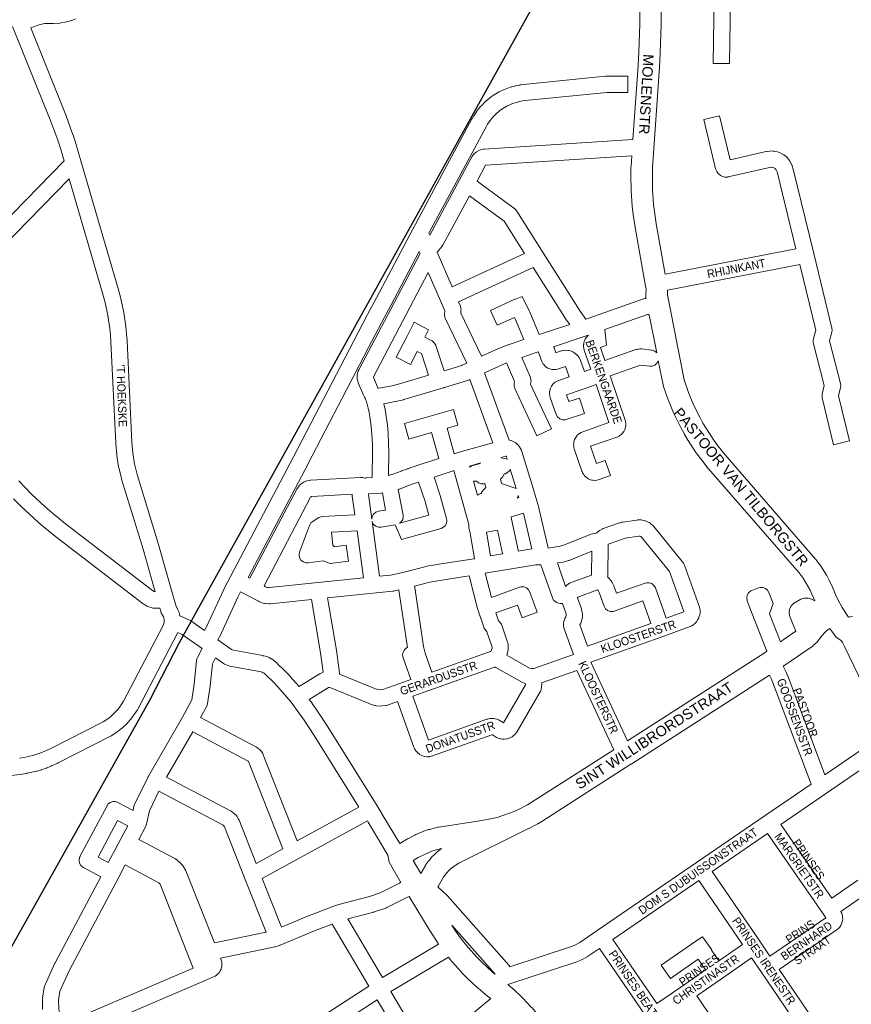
# Model space of a CAD drawing. Header units: metres. Extents: x 123817 to 142006, y 393105 to 406084.
# Tile 124 of 138: x 137371 to 138142, y 399860 to 400773. Entities that reach past the tile are written whole.
import ezdxf
from ezdxf.enums import TextEntityAlignment as Align

# ---------------------------------------------------------------- set-up
doc = ezdxf.new("R2010")
doc.units = ezdxf.units.M
doc.header["$MEASUREMENT"] = 0
doc.styles.add('Style-Arial', font='arial.ttf')

msp = doc.modelspace()

# ---------------------------------------------------------------- linework, layer by layer
msp.add_line((137518.97, 400195.32), (137533.63, 400221.69))
at = {"flags": 128}
for points in [[(137533.63, 400221.69), (137887.75, 400858.62), (137899.11, 400877.11)], [(137262.61, 399734.21), (137491.58, 400141.77), (137518.97, 400195.32)]]:
    msp.add_lwpolyline(points, dxfattribs=at)
at = {"color": 40, "linetype": 'Continuous', "lineweight": 0, "flags": 128}
for points in [[(137969.75, 400536.87), (137961.46, 400583.56), (137959.71, 400594.99), (137958.95, 400601.6), (137957.98, 400615.18), (137957.78, 400628.79), (137957.96, 400635.43), (137964.43, 400728.78), (137964.44, 400728.91), (137965.17, 400741.95), (137965.18, 400742.18), (137966.05, 400768.26), (137966.05, 400768.57), (137966.11, 400794.68), (137966.11, 400794.7), (137966.11, 400794.95), (137965.6, 400815.36), (137965.58, 400815.77), (137965.35, 400819.31), (137965.28, 400820.06), (137964.44, 400825.95), (137964.24, 400826.97), (137963.62, 400829.47)], [(137946.11, 400794.59), (137946.05, 400768.77), (137945.2, 400742.95), (137944.48, 400730.1), (137939.74, 400661.8)], [(137952, 400514.29), (137951.85, 400515.09), (137951.66, 400517.01), (137951.67, 400517.5), (137951.93, 400522.81), (137951.39, 400525.84), (137951.39, 400525.84), (137951.39, 400525.85), (137941.74, 400580.18), (137941.71, 400580.41), (137939.91, 400592.15), (137939.86, 400592.52), (137939.06, 400599.53), (137939.02, 400599.96), (137938.01, 400614.03), (137937.99, 400614.6), (137937.78, 400628.71), (137937.77, 400628.86), (137937.82, 400629.13), (137937.78, 400629.13), (137937.97, 400636.19), (137937.99, 400636.6), (137938.7, 400646.7)], [(137971.92, 400522.02), (137971.71, 400517.74), (137987.19, 400438.73), (137991.22, 400427.24), (137996.1, 400415.62), (138001.71, 400404.26), (138004.71, 400398.81), (138007.88, 400393.45), (138014.86, 400382.78), (138018.47, 400377.78), (138025.2, 400369.22), (138109.31, 400272.66), (138109.43, 400272.52), (138109.84, 400272), (138113.93, 400266.41), (138114.35, 400265.79), (138119.27, 400257.88), (138119.59, 400257.32), (138121.79, 400253.21), (138121.99, 400252.83), (138124.01, 400248.63), (138124.27, 400248.05), (138127.63, 400239.74), (138129.95, 400235.04), (138133.84, 400227.9), (138139.66, 400218.66)], [(137961.86, 400463.96), (137954.97, 400499.16)], [(138108.45, 400233.85), (138105.86, 400240.24), (138104.07, 400243.95), (138102.12, 400247.58), (138097.57, 400254.9), (138093.95, 400259.85), (138009.95, 400356.27), (138009.83, 400356.41), (138009.63, 400356.66), (138002.62, 400365.58), (138002.37, 400365.91), (137998.51, 400371.26), (137998.25, 400371.64), (137991.02, 400382.69), (137990.78, 400383.07), (137987.42, 400388.76), (137987.27, 400389.02), (137984.08, 400394.8), (137983.87, 400395.2), (137978.03, 400407.04), (137977.78, 400407.6), (137972.66, 400419.77), (137972.49, 400420.22), (137972.45, 400420.33), (137968.08, 400432.79), (137967.7, 400434.18), (137963.3, 400456.63)], [(138133.35, 400196.99), (138127.92, 400200.67), (138127.39, 400201.41), (138127.39, 400201.41), (138127.39, 400201.41), (138123.27, 400207.18), (138122.95, 400207.67), (138122.52, 400208.34), (138119.5, 400206.08), (138117.93, 400204.73), (138114.7, 400201.32), (138110.65, 400195.72), (138110.21, 400195.16), (138108.69, 400193.69), (138107.38, 400192.68), (138107.01, 400192.43), (138106.89, 400192.32), (138079.79, 400173.8), (138079.79, 400173.8), (138079.79, 400173.8), (138079.17, 400173.37)], [(138076.77, 400195.96), (138080.13, 400198.25), (138091.01, 400205.69)], [(138064.06, 400187.27), (138062.33, 400186.09), (137934.7, 400104.09)], [(137758.75, 399968.72), (137759.35, 399969.58), (137764.31, 399978.24), (137765.48, 399979.91), (137768.74, 399983.69), (137770.19, 399985.07), (137774.01, 399988.03), (137778.35, 399990.54), (137842.28, 400022.47), (137842.41, 400022.54), (137842.43, 400022.55), (137851.51, 400027.27), (137851.9, 400027.48), (137852.03, 400027.56), (137856.75, 400030.39), (137857.01, 400030.55), (137937.98, 400082.43), (137937.98, 400082.43), (137937.99, 400082.43), (138066.58, 400165.04)], [(137921.96, 400095.91), (137846.35, 400047.47), (137842.02, 400044.88), (137833.51, 400040.45), (137827.2, 400037.7), (137818.16, 400034.47), (137813.72, 400033.17), (137809.23, 400032.04), (137799.64, 400030.23), (137759.77, 400024.18), (137759.53, 400024.14), (137758.83, 400023.99), (137750.95, 400022.01), (137750.24, 400021.81), (137746.39, 400020.53), (137745.69, 400020.27), (137738.2, 400017.15), (137737.35, 400016.75), (137730.95, 400013.36), (137730.64, 400013.18), (137730.57, 400013.14), (137723.45, 400008.96)], [(137724.48, 399972.85), (137713.51, 399991.52), (137712.41, 399998.2)], [(137742.86, 399981.04), (137735.82, 399993.03), (137740.51, 399995.79), (137746.31, 399998.86), (137753.04, 400001.66), (137756.19, 400002.71), (137762.28, 400004.24), (137757.55, 400000.57), (137756.79, 399999.92), (137754.62, 399997.86), (137753.93, 399997.14), (137750.01, 399992.6), (137749.92, 399992.49), (137749.4, 399991.81), (137747.67, 399989.35), (137747.18, 399988.58), (137742.86, 399981.04)], [(137759.49, 399915.46), (137759.33, 399915.68), (137759, 399916.14), (137751.8, 399927.18), (137751.6, 399927.48), (137733.05, 399958.27), (137733.02, 399958.32), (137732.99, 399958.37), (137732.11, 399959.87)], [(137811.77, 399887.7), (137809.06, 399889.96), (137799.78, 399898.59), (137795.49, 399902.96), (137787.05, 399912.38), (137780.56, 399920.59), (137775.59, 399927.32), (137771.84, 399933.06)], [(137807.87, 399865.05), (137804.98, 399867.35), (137804.92, 399867.41), (137804.83, 399867.48), (137796.07, 399874.75), (137795.64, 399875.12), (137785.99, 399884.1), (137785.67, 399884.42), (137781.05, 399889.12), (137780.74, 399889.45), (137771.95, 399899.27), (137771.74, 399899.51), (137771.56, 399899.73), (137768.62, 399903.44)], [(137823.69, 399878.02), (137827.99, 399874.6), (137828.31, 399874.29), (137828.6, 399874.07), (137837.13, 399866.08), (137837.58, 399865.64), (137845.8, 399856.9), (137846.18, 399856.47), (137846.23, 399856.42), (137855.31, 399845.42), (137855.49, 399845.2), (137861.59, 399837.37), (137861.71, 399837.21), (137867.64, 399829.26), (137867.85, 399828.98), (137925.36, 399746.04)]]:
    msp.add_lwpolyline(points, dxfattribs=at)
at = {"color": 9, "linetype": 'Continuous', "lineweight": 0, "flags": 128}
for points in [[(138150.13, 400788.8), (138126.34, 400789.73), (138125.33, 400789.84), (138125.22, 400789.86), (138111.99, 400792.4), (138111.52, 400792.5), (138090.56, 400797.95), (138040.44, 400810.26), (138030.53, 400812.38), (138029.26, 400732.1), (138014.26, 400732.34), (138015.58, 400815.59), (138010.69, 400816.64), (138010.24, 400816.75), (137975.2, 400826.6), (137964.44, 400829.43), (137963.77, 400829.5), (137963.62, 400829.47)], [(137422.7, 400773.54), (137419.72, 400772.42), (137419.05, 400772.21), (137412.91, 400770.53), (137412.24, 400770.38), (137412.22, 400770.38), (137409.08, 400769.84), (137408.38, 400769.75), (137402.03, 400769.26), (137401.35, 400769.24), (137395.86, 400769.31), (137393.99, 400769.19), (137389.71, 400768.4), (137387.91, 400767.85), (137381.03, 400765.16), (137413.78, 400683.84), (137413.88, 400683.6), (137413.88, 400683.59), (137420.19, 400666.15), (137420.27, 400665.92), (137423.15, 400657.1), (137423.2, 400656.92), (137427.65, 400641.98), (137427.65, 400641.98), (137427.66, 400641.94), (137462.37, 400522.47), (137462.41, 400522.32), (137464.57, 400514.29), (137464.66, 400513.91), (137467.32, 400501.45), (137467.4, 400500.99), (137469.28, 400488.38), (137469.32, 400488.03), (137469.96, 400481.69), (137469.98, 400481.46), (137470.42, 400475.1), (137470.43, 400474.94), (137474.95, 400381), (137475.78, 400370.83), (137477.35, 400360.9), (137479.67, 400351.08), (137499.6, 400286.26), (137499.65, 400286.11), (137513.21, 400238.37), (137513.21, 400238.37), (137513.21, 400238.37), (137515.85, 400229.06), (137517.62, 400225.65), (137517.96, 400224.89), (137518.62, 400223.17), (137518.67, 400223.04), (137518.97, 400222), (137519.35, 400220.15), (137528.22, 400216.16), (137528.89, 400215.82), (137529.44, 400215.47), (137530.6, 400214.65), (137530.6, 400214.65), (137530.61, 400214.65), (137542.36, 400206.42)], [(137364.28, 400766.58), (137399.82, 400678.36), (137406.05, 400661.16), (137408.86, 400652.55), (137412.01, 400641.94), (137268.87, 400495.59)], [(137969.75, 400536.87), (138091.03, 400560.26), (138073.48, 400631.71), (138073.27, 400632.36), (138072.53, 400633.76), (138071.47, 400634.93), (138071.3, 400635.06), (138069.88, 400635.76), (138068.34, 400636.1), (138068.03, 400636.11), (138066.46, 400635.9), (138028.12, 400627.02), (138027.73, 400626.94), (138025.12, 400626.94), (138023.96, 400627.24), (138022.26, 400627.84), (138020.98, 400628.42), (138018.98, 400630.1), (138018.66, 400630.52), (138017.6, 400631.97), (138016.63, 400633.81), (138016.38, 400634.62), (138005.41, 400680.24), (138019.99, 400683.75), (138029.84, 400642.82), (138063.42, 400650.59), (138063.81, 400650.67), (138064.13, 400650.72), (138066.65, 400651.06), (138067.85, 400651.12), (138069.46, 400651.07), (138070.55, 400650.96), (138070.84, 400650.91), (138073.98, 400650.22), (138075.73, 400649.61), (138078.61, 400648.17), (138079.02, 400647.96), (138079.8, 400647.44), (138081.08, 400646.47), (138082.11, 400645.53), (138084.27, 400643.14), (138084.46, 400642.92), (138085.34, 400641.62), (138086.85, 400638.78), (138087.27, 400637.83), (138087.39, 400637.5), (138087.87, 400635.96), (138087.99, 400635.51), (138107.47, 400556.18), (138107.47, 400556.18), (138107.48, 400556.17), (138124.41, 400486.72), (138124.62, 400484.94), (138124.35, 400482.93), (138122.18, 400475.15), (138132.34, 400435.38), (138132.57, 400433.53), (138132.36, 400431.75), (138130.45, 400423.89), (138140.56, 400382.23), (138125.98, 400378.7), (138115.44, 400422.13), (138115.23, 400423.9), (138115.44, 400425.67), (138117.34, 400433.48), (138107.15, 400473.38), (138106.92, 400475.24), (138107.19, 400477.25), (138109.37, 400485.07), (138094.6, 400545.68), (137971.92, 400522.02)], [(137279.49, 400485), (137416.84, 400625.42), (137447.95, 400518.35), (137450.03, 400510.59), (137452.6, 400498.55), (137454.42, 400486.35), (137455.03, 400480.3), (137455.45, 400474.14), (137459.97, 400380.16), (137459.99, 400379.91), (137460.85, 400369.32), (137460.92, 400368.76), (137462.58, 400358.27), (137462.69, 400357.72), (137465.13, 400347.39), (137465.26, 400346.91), (137485.24, 400281.93), (137496.51, 400242.26)], [(137866.06, 400469.46), (137866.54, 400468.63), (137866.56, 400468.57), (137868.17, 400464.04), (137873.08, 400465.64), (137873.74, 400465.82), (137875.09, 400466.13), (137875.45, 400466.2), (137877.09, 400466.31), (137879.44, 400466.2), (137880.4, 400466.09), (137881.91, 400465.66), (137884.09, 400464.78), (137885.04, 400464.32), (137886.24, 400463.45), (137888.01, 400461.9), (137888.8, 400461.09), (137889.6, 400459.94), (137890.75, 400457.88), (137891.25, 400456.78), (137891.27, 400456.72), (137894.86, 400446.63), (137900.68, 400448.64), (137894.6, 400466.54), (137894.28, 400467.86), (137894.02, 400469.64), (137893.94, 400470.74), (137894.12, 400471.74), (137894.01, 400471.74), (137894.14, 400472.73), (137894.53, 400474.29), (137894.77, 400474.89), (137895.61, 400476.69), (137896.67, 400478.35), (137897.38, 400479.09), (137898.7, 400480.29)], [(137963.3, 400456.63), (137963.28, 400456.48), (137961.97, 400454.23), (137959.98, 400452.55), (137957.53, 400451.66), (137955.39, 400451.6), (137946.94, 400452.54), (137918.56, 400442.66), (137932.52, 400401.57), (137932.84, 400400.23), (137933.11, 400398.43), (137933.18, 400397.35), (137933.11, 400396.31), (137932.97, 400395.32), (137932.62, 400393.86), (137932.28, 400392.92), (137932.26, 400392.85), (137931.23, 400390.94), (137930.05, 400389.35), (137929.77, 400389), (137928.45, 400387.77), (137927.65, 400387.18), (137926.97, 400386.74), (137925.68, 400386.15), (137900.4, 400377.36), (137905.84, 400361.37), (137914.09, 400364.21), (137918.97, 400350.02), (137907.49, 400346.07), (137906.35, 400345.78), (137904.66, 400345.67), (137902.67, 400345.78), (137901.76, 400345.88), (137900.48, 400346.22), (137899.54, 400346.57), (137898.37, 400347.11), (137897.6, 400347.63), (137896.05, 400348.8), (137894.83, 400349.96), (137894.1, 400351), (137893.09, 400352.72), (137892.53, 400353.93), (137892.47, 400354.08), (137885.4, 400374.88), (137885.08, 400376.22), (137884.82, 400378.02), (137884.74, 400379.1), (137884.92, 400380.14), (137884.81, 400380.14), (137884.95, 400381.13), (137885.31, 400382.59), (137885.64, 400383.53), (137885.66, 400383.6), (137886.69, 400385.5), (137887.87, 400387.1), (137888.15, 400387.45), (137890.1, 400389.09), (137891.81, 400390.1), (137891.86, 400390.13), (137893.15, 400390.72), (137917.49, 400399.18), (137905.51, 400434.44), (137892.73, 400430.03), (137892.73, 400430.03), (137892.73, 400430.03), (137878.09, 400424.98), (137880.27, 400418.7), (137890.07, 400421.91), (137894.74, 400407.66), (137877.94, 400402.15), (137876.9, 400401.89), (137874.3, 400401.89), (137871.85, 400402.78), (137869.85, 400404.46), (137868.55, 400406.71), (137868.51, 400406.82), (137863.1, 400422.43), (137862.77, 400423.79), (137862.5, 400425.61), (137862.42, 400426.72), (137862.6, 400427.75), (137862.49, 400427.75), (137862.62, 400428.74), (137862.98, 400430.2), (137863.31, 400431.14), (137863.34, 400431.21), (137864.36, 400433.12), (137865.54, 400434.71), (137865.82, 400435.07), (137867.76, 400436.71), (137869.48, 400437.72), (137869.53, 400437.75), (137870.84, 400438.34), (137880.68, 400441.74), (137877.35, 400451.1), (137877.28, 400451.23), (137869.68, 400448.76), (137868.67, 400448.51), (137867.81, 400448.41), (137866.81, 400448.35), (137865.07, 400448.45), (137864.58, 400448.55), (137862.65, 400449.02), (137860.69, 400449.81), (137860.58, 400449.88), (137859.72, 400450.39), (137857.99, 400451.82), (137856.67, 400453.3), (137856.51, 400453.48), (137855.21, 400455.74), (137855.19, 400455.79), (137852.43, 400463.55), (137852.2, 400464.87)], [(137915.3, 400471), (137909.62, 400468.96), (137913.73, 400456.87), (137942.55, 400466.89), (137943.44, 400467.15), (137944.65, 400467.4), (137944.91, 400467.45), (137946.3, 400467.57), (137947.3, 400467.56), (137948.05, 400467.51), (137957.06, 400466.5), (137957.53, 400466.44), (137959.98, 400465.54), (137961.86, 400463.96)], [(137496.51, 400242.26), (137495.63, 400242.52), (137494.05, 400243.46), (137413.35, 400305.31), (137400.79, 400315.61), (137394.42, 400321.2), (137381.88, 400332.97), (137375.88, 400339.01), (137370.01, 400345.2)], [(137365.18, 400328.5), (137371.33, 400322.31), (137371.52, 400322.13), (137384.24, 400310.18), (137384.43, 400310.01), (137390.99, 400304.25), (137391.18, 400304.09), (137403.93, 400293.63), (137404.12, 400293.48), (137485.28, 400231.28), (137486.01, 400230.78), (137488.78, 400229.14), (137488.86, 400229.1), (137490.48, 400228.4), (137493.57, 400227.49), (137494.39, 400227.29), (137494.94, 400227.22), (137496.54, 400227.06), (137497.93, 400227.05), (137500.76, 400227.29), (137501.63, 400224.24), (137501.8, 400223.72), (137502.18, 400222.84), (137504.11, 400219.12), (137504.4, 400218.36), (137504.9, 400215.95), (137504.93, 400215.2), (137504.8, 400213.7), (137504.64, 400212.96), (137503.67, 400210.48), (137467.19, 400140.9), (137463.82, 400135.72), (137462.03, 400133.44), (137460.12, 400131.27), (137455.63, 400126.99), (137453.45, 400125.26), (137448.36, 400121.88), (137399.71, 400097.08), (137394.23, 400094.52), (137390.49, 400093.02), (137386.65, 400091.68), (137382.84, 400090.54), (137374.75, 400088.71), (137370.73, 400088.09)], [(137905.8, 400296.64), (137906.52, 400297.37), (137907.46, 400298.21), (137908.7, 400299.12), (137908.91, 400299.23), (137911.14, 400300.42), (137912.22, 400300.9), (137927.38, 400306.15), (137928.02, 400306.34), (137929.41, 400306.69), (137929.92, 400306.79), (137930.07, 400306.82), (137943.36, 400308.88), (137943.99, 400308.95), (137945.6, 400309.07), (137947.32, 400308.99), (137950.04, 400308.55), (137950.14, 400308.53), (137952.1, 400307.89), (137954.58, 400306.7), (137955.06, 400306.44), (137956.37, 400305.48), (137958.4, 400303.62), (137959.08, 400302.91), (137959.15, 400302.83), (137985.53, 400270.49), (137985.93, 400269.95), (137986.75, 400268.74), (137987.58, 400267.11), (137987.59, 400267.08), (138001.52, 400228.22), (138001.91, 400226.56), (138002.06, 400225.31), (138002.11, 400224.43), (138002.1, 400224.11), (138002.05, 400222.85), (138001.77, 400221.11), (138001.07, 400218.68), (138000.91, 400218.18), (138000.07, 400216.54), (137998.66, 400214.46), (137998.19, 400213.84), (137997.49, 400213.11), (137996.56, 400212.26), (137995.62, 400211.54), (137994.56, 400210.85), (137994.21, 400210.63), (137993, 400210.07), (137968.47, 400201.22), (137968.46, 400201.21), (137968.45, 400201.21), (137900.79, 400177.09), (137934.7, 400104.09)], [(137970.5, 400217.89), (137960.65, 400245.88), (137960.63, 400245.96), (137959.32, 400248.21), (137957.33, 400249.89), (137954.88, 400250.78), (137952.28, 400250.78), (137951.06, 400250.46), (137924.54, 400241.01), (137922.39, 400247.03), (137922.37, 400247.07), (137922.05, 400247.82), (137920.52, 400250.92), (137919.58, 400252.38), (137917.37, 400255.04), (137917.34, 400255.09), (137916.33, 400256.06), (137916.44, 400256.89), (137916.85, 400286.15), (137916.93, 400286.42), (137917.02, 400286.56), (137917.69, 400286.92), (137931.97, 400291.86), (137932.71, 400292.05), (137945.35, 400294.01), (137945.78, 400294.04), (137946.55, 400293.92), (137947.05, 400293.68), (137947.87, 400292.93), (137973.69, 400261.28), (137973.79, 400261.13), (137987.04, 400224.17), (137986.98, 400223.97), (137986.87, 400223.8), (137970.5, 400217.89)], [(137901.76, 400279.85), (137901.45, 400258.22), (137901.31, 400257.95), (137901.21, 400257.85), (137882.38, 400250.96), (137881.21, 400250.41), (137880.85, 400250.2), (137879.8, 400249.51), (137878.44, 400248.37), (137877.29, 400247.15)], [(137897.65, 400191.9), (137890.6, 400211.59), (137891.08, 400212.46), (137891.54, 400213.49), (137891.62, 400213.71), (137892.5, 400216.38), (137892.87, 400218.47), (137892.97, 400221.28), (137892.98, 400221.55), (137892.77, 400223.28), (137892.18, 400225.75), (137891.97, 400226.48), (137888.37, 400236.81), (137888.4, 400237.01), (137888.45, 400237.12), (137888.58, 400237.26), (137907.03, 400244.01), (137907.45, 400243.5), (137908.41, 400241.57), (137912.94, 400228.91), (137912.95, 400228.87), (137914.25, 400226.62), (137916.25, 400224.94), (137918.7, 400224.05), (137921.3, 400224.05), (137922.51, 400224.37), (137949, 400233.8), (137956.38, 400212.83), (137897.65, 400191.9)], [(138064.06, 400187.27), (138049.92, 400223.49), (138049.92, 400223.49), (138045.85, 400233.91), (138045.78, 400234.08), (138045.33, 400236.64), (138045.78, 400239.21), (138047.09, 400241.46), (138049.08, 400243.14), (138050.1, 400243.63), (138050.1, 400243.63), (138056.2, 400246.01), (138057.63, 400246.41), (138060.23, 400246.41), (138062.68, 400245.52), (138064.68, 400243.84), (138065.92, 400241.75), (138069.99, 400231.32), (138066.59, 400222.02), (138076.77, 400195.96)], [(138091.01, 400205.69), (138088.53, 400211.66), (138088.48, 400211.79), (138088.48, 400211.79), (138085.14, 400220.31), (138085.08, 400220.48), (138084.62, 400223.05), (138084.96, 400224.97), (138084.87, 400224.96), (138085.33, 400226.7), (138085.53, 400227.35), (138086.84, 400229.61), (138087.48, 400230.28), (138088.61, 400231.33), (138089.96, 400232.33), (138090.2, 400232.46), (138095.64, 400235.35), (138097.31, 400235.99), (138098.69, 400236.34), (138099.23, 400236.46), (138101.83, 400236.46), (138102.25, 400236.37), (138103.63, 400236.05), (138105.31, 400235.44), (138108.45, 400233.85)], [(137817.69, 400212.15), (137823.2, 400196.65), (137823.44, 400195.8), (137823.96, 400193.52), (137824.15, 400191.85), (137824.15, 400191.59), (137824.05, 400188.77), (137823.82, 400187.2), (137823.48, 400185.83), (137823.25, 400185.1), (137823.22, 400185.01), (137822.72, 400183.7), (137843.87, 400171.59), (137845.39, 400171.14), (137847.03, 400171.05), (137847.52, 400171.1), (137848.91, 400171.48), (137884.5, 400184.11), (137875.93, 400208.09), (137875.49, 400210.62), (137875.49, 400210.64), (137875.5, 400212.82), (137875.78, 400214.84), (137876.08, 400215.9), (137876.25, 400216.42), (137876.71, 400217.45), (137877.59, 400219.05), (137877.92, 400220.06), (137877.94, 400220.8), (137877.68, 400221.9), (137874.3, 400231.61)], [(138139.66, 400218.66), (138141.11, 400219.12), (138141.72, 400219.2), (138143.45, 400219.36)], [(137540.17, 400189.65), (137522, 400202.36), (137521.42, 400202.77), (137517.46, 400204.56), (137517.15, 400203.88), (137480.31, 400133.62), (137479.95, 400133.01), (137476.21, 400127.26), (137475.83, 400126.73), (137473.71, 400124.02), (137473.55, 400123.82), (137473.43, 400123.69), (137471.16, 400121.11), (137470.7, 400120.64), (137465.73, 400115.9), (137465.24, 400115.47), (137462.55, 400113.33), (137462.02, 400112.94), (137456.3, 400109.14), (137455.9, 400108.9), (137455.56, 400108.71), (137406.41, 400083.65), (137406.18, 400083.54), (137400.38, 400080.83), (137400, 400080.67), (137395.91, 400079.03), (137395.59, 400078.91), (137391.43, 400077.46), (137391.11, 400077.36), (137386.89, 400076.1), (137386.39, 400075.97), (137377.8, 400074.03), (137377.45, 400073.96), (137377.3, 400073.93), (137372.95, 400073.26), (137372.78, 400073.23), (137247.04, 400056.63)], [(137554.78, 400197.74), (137567.43, 400188.87), (137569.32, 400188.08), (137596.27, 400183.18), (137596.74, 400183.08), (137598.95, 400182.53), (137599.81, 400182.26), (137601.53, 400181.6), (137602.28, 400181.27), (137603.92, 400180.43), (137604.25, 400180.25), (137604.62, 400180.02), (137606.16, 400179.01), (137606.96, 400178.41), (137609.55, 400176.16), (137609.83, 400175.9), (137616.64, 400169.35), (137616.85, 400169.15), (137621.35, 400164.49), (137621.58, 400164.23), (137630.14, 400154.49), (137630.24, 400154.37), (137648.77, 400165.96), (137648.99, 400166.1), (137649.57, 400166.4), (137651.78, 400167.43), (137652.43, 400167.66)], [(137804.21, 400205.31), (137808.92, 400192.05), (137809.12, 400191.14), (137809.08, 400190.1), (137809.04, 400189.92), (137807.94, 400187.01), (137806.58, 400186.69), (137805.8, 400186.46), (137753.14, 400167.74)], [(137730.55, 400190.53), (137729.81, 400190.26), (137727.82, 400188.59), (137726.52, 400186.33), (137726.06, 400183.77), (137726.51, 400181.23), (137733.82, 400160.86), (137723.37, 400157.15), (137707.8, 400151.71), (137705.58, 400151.41), (137703.39, 400151.58), (137700.9, 400152.31), (137667.63, 400166.09)], [(138133.35, 400196.99), (138134.28, 400195.35), (138136.21, 400191.52), (138174.76, 400111.54), (138117.95, 400072.71), (138083.36, 400164.36), (138083.29, 400164.55), (138081.9, 400167.94), (138081.65, 400168.5), (138079.17, 400173.37)], [(137685.41, 400042.66), (137644.05, 400108.94), (137634.76, 400123.21), (137629.94, 400130.07), (137622.62, 400139.89), (137618.76, 400144.72), (137610.43, 400154.2), (137606.15, 400158.64), (137599.58, 400164.95), (137597.51, 400166.75), (137596.73, 400167.27), (137595.81, 400167.73), (137594.89, 400168.08), (137593.36, 400168.46), (137565.84, 400173.46), (137564.28, 400173.93), (137560.89, 400175.35), (137560.04, 400175.77), (137559.49, 400176.12), (137558.94, 400176.5), (137558.94, 400176.51), (137558.93, 400176.51), (137552.55, 400180.99)], [(137750.1, 400104.71), (137804.19, 400124.07), (137805.05, 400124.32), (137806.68, 400124.69), (137807.04, 400124.76), (137808.19, 400124.88), (137809.37, 400124.9), (137810.64, 400124.82), (137811.81, 400124.64), (137812, 400124.61), (137813.63, 400124.13), (137815.8, 400123.2), (137816.61, 400122.8), (137816.79, 400122.69), (137819.74, 400120.88), (137840.07, 400155.92), (137840.14, 400156.25), (137840.1, 400157.06), (137838.77, 400157.45), (137837.18, 400158.14), (137812.51, 400172.26), (137812.15, 400172.36), (137811.24, 400172.38), (137810.44, 400172.19), (137745.93, 400149.25), (137735.46, 400145.53), (137750.1, 400104.71)], [(137921.96, 400095.91), (137887.84, 400169.38), (137855.08, 400157.75), (137855.17, 400156.04), (137855.18, 400155.65), (137855.02, 400154.08), (137854.49, 400151.61), (137854.2, 400150.62), (137853.64, 400149.42), (137832.41, 400112.82), (137831.85, 400111.99), (137830.74, 400110.55), (137830.55, 400110.32), (137829.62, 400109.39), (137828.71, 400108.63), (137827.65, 400107.89), (137827.11, 400107.61), (137824.99, 400106.6), (137823.07, 400105.99), (137822.55, 400105.91), (137820.21, 400105.67), (137818.32, 400105.71), (137817.15, 400105.88), (137816.96, 400105.92), (137815.91, 400106.18), (137814.79, 400106.55), (137813.39, 400107.18), (137813.21, 400107.28), (137809.41, 400109.62), (137808.94, 400109.82), (137808.82, 400109.79), (137753.74, 400090.08), (137752.69, 400089.79), (137750.98, 400089.45), (137750.81, 400089.42), (137748.53, 400089.37), (137746.37, 400089.65), (137746.04, 400089.7), (137743.78, 400090.49), (137741.86, 400091.53), (137741.68, 400091.63), (137739.74, 400093.24), (137738.32, 400094.89), (137738.26, 400094.96), (137737.21, 400096.61), (137736.75, 400097.6), (137736.5, 400098.2), (137736.49, 400098.24), (137721.31, 400140.54), (137712.03, 400137.3), (137710.86, 400136.99), (137710.56, 400136.95), (137706.81, 400136.44), (137705.23, 400136.39), (137701.45, 400136.68), (137700.72, 400136.77), (137699.9, 400136.97), (137696.27, 400138.04), (137695.52, 400138.3), (137659.49, 400153.23), (137658.31, 400153.53), (137657.41, 400153.5), (137656.33, 400153), (137639.44, 400142.43), (137642.03, 400138.95), (137642.15, 400138.78), (137647.11, 400131.73), (137647.25, 400131.51), (137656.66, 400117.07), (137656.74, 400116.95), (137702.33, 400043.88), (137702.33, 400043.88), (137702.34, 400043.88), (137706.86, 400036.62), (137706.93, 400036.51), (137723.45, 400008.96)], [(138066.58, 400165.04), (138068.14, 400161.97), (138069.37, 400158.96), (138105.21, 400064), (138062.46, 400034.78), (138062.46, 400034.78), (138062.46, 400034.78), (137998.75, 399991.22), (137906.53, 399928.18), (137890.43, 399917.24), (137885.24, 399914.44), (137882.8, 399913.4), (137825.59, 399894.66), (137825.06, 399895.58), (137824.93, 399895.73), (137767.7, 399960.37), (137767.18, 399960.89), (137758.75, 399968.72)], [(138181.32, 400097.86), (138118.54, 400054.94), (138118.54, 400054.94), (138077.15, 400026.64), (138124.35, 399958.27), (138148.3, 399974.8)], [(137693.36, 400029.92), (137694.1, 400028.74), (137712.41, 399998.2)], [(138066.89, 399904.44), (138058, 399917.51), (138013.39, 399983.06), (138064.76, 400018.18), (138116.25, 399943.59), (138118.75, 399939.93), (138066.89, 399904.44)], [(137961.92, 399860.4), (137984.27, 399875.82), (137984.27, 399875.82), (137984.27, 399875.82), (138007.2, 399891.63), (138000.44, 399901.57), (137974.52, 399883.68), (137966, 399896.03), (137998.14, 399918.2), (138004.38, 399922.51), (138012.9, 399910.16), (138012.79, 399910.08), (138019.55, 399900.15), (138041.41, 399915.23), (138001.01, 399974.6), (137921.18, 399920.02), (137961.92, 399860.4)], [(138121.43, 399824.3), (138168.17, 399856.46), (138168.17, 399856.46), (138168.17, 399856.46), (138203.76, 399880.93), (138150.63, 399958.18), (138132.77, 399945.85), (138133.13, 399945.2), (138133.55, 399944.19), (138133.69, 399943.85), (138134.08, 399942.21), (138134.35, 399940.05), (138134.41, 399939.12), (138134.19, 399937.33), (138133.67, 399935.21), (138133.43, 399934.44), (138132.55, 399932.73), (138131.3, 399930.94), (138130.89, 399930.39), (138129.38, 399929.02), (138075.33, 399892.04), (138121.43, 399824.3)], [(137771.84, 399933.06), (137811.89, 399887.82), (137811.77, 399887.7)], [(137823.69, 399878.02), (137824.51, 399878.52), (137887.78, 399899.24), (137888.39, 399899.47), (137891.44, 399900.78), (137892.06, 399901.07), (137897.89, 399904.22), (137898.08, 399904.32), (137898.54, 399904.62), (137908.78, 399911.57), (137953.78, 399845.72), (137990.36, 399792.18), (137933.27, 399753.2), (137932.14, 399752.25), (137927.48, 399747.48), (137925.36, 399746.04)], [(138058.19, 399780.79), (137998.93, 399867.71), (138021.85, 399883.52), (138021.85, 399883.52), (138049.85, 399902.83), (138058.72, 399889.78), (138109.07, 399815.8), (138100.28, 399809.75), (138058.19, 399780.79)]]:
    msp.add_lwpolyline(points, dxfattribs=at)
at = {"color": 6, "linetype": 'Continuous', "lineweight": 0, "flags": 128}
for points in [[(137542.36, 400206.42), (137544.16, 400209.98), (137560.08, 400244.53), (137560.25, 400244.89), (137624.82, 400367.48), (137680.7, 400475.03), (137680.71, 400475.05), (137693.47, 400499.37), (137693.51, 400499.44), (137701.83, 400514.92), (137735.62, 400578.63), (137735.62, 400578.64), (137735.63, 400578.65), (137760.27, 400624.88), (137760.28, 400624.91), (137790.45, 400680.83), (137790.55, 400681.02), (137792.09, 400683.68), (137792.37, 400684.13), (137795.01, 400688.03), (137795.4, 400688.56), (137798.42, 400692.27), (137798.49, 400692.35), (137798.88, 400692.78), (137802.4, 400696.37), (137802.89, 400696.83), (137806.44, 400699.86), (137806.94, 400700.25), (137810.49, 400702.8), (137811.05, 400703.16), (137815.53, 400705.8), (137815.59, 400705.84), (137816.2, 400706.16), (137821.37, 400708.54), (137822.06, 400708.82), (137826.86, 400710.47), (137827.46, 400710.65), (137831.28, 400711.62), (137831.75, 400711.72), (137834.61, 400712.26), (137834.69, 400712.27), (137835.03, 400712.32), (137838.09, 400712.72), (137838.12, 400712.72), (137838.3, 400712.74), (137914.43, 400720.39), (137914.67, 400720.38), (137915.2, 400720.42), (137935.15, 400720.37), (137935.11, 400705.37), (137915.55, 400705.42), (137839.91, 400697.83), (137837.16, 400697.47), (137834.74, 400697.02), (137831.45, 400696.19), (137827.3, 400694.76), (137822.83, 400692.69), (137818.96, 400690.41), (137815.93, 400688.24), (137812.88, 400685.64), (137809.84, 400682.53), (137807.24, 400679.34), (137804.94, 400675.95), (137803.6, 400673.62), (137773.49, 400617.81), (137750.56, 400574.77), (137751.38, 400572.88), (137778.83, 400624.27), (137790.27, 400645.71), (137791.14, 400647), (137791.28, 400647.16), (137792.76, 400648.83), (137794.62, 400650.34), (137794.73, 400650.41), (137796.79, 400651.55), (137798.96, 400652.35), (137800.75, 400652.7), (137800.91, 400652.73), (137801.73, 400652.83), (137939.74, 400661.8)], [(137938.7, 400646.7), (137803.2, 400637.9), (137803.09, 400637.88), (137803.09, 400637.87), (137795.13, 400622.95), (137830.16, 400597.34), (137831.48, 400596.1), (137832.07, 400595.3), (137856.5, 400556.74), (137856.5, 400556.74), (137856.5, 400556.74), (137890.86, 400502.53), (137896.04, 400495.21), (137897.79, 400495.79), (137949.59, 400513.87), (137950.76, 400514.18), (137951.89, 400514.29), (137952, 400514.29)], [(137771.98, 400525.02), (137758.08, 400557.31), (137762.9, 400562.98), (137762.93, 400563.02), (137763.8, 400564.31), (137787.99, 400609.58), (137820.16, 400586.07), (137839.24, 400555.95), (137771.98, 400525.02)], [(137584.23, 400254.82), (137582.81, 400255.52), (137638.1, 400360.51), (137638.12, 400360.55), (137694, 400468.1), (137706.74, 400492.37), (137715.06, 400507.84), (137715.08, 400507.88), (137741.54, 400557.79), (137742.31, 400555.99), (137685.35, 400448.09), (137684.94, 400447.16), (137684.78, 400446.68), (137684.3, 400445.03), (137684.02, 400443.42), (137683.91, 400441.7), (137683.98, 400441.71), (137683.89, 400441.22), (137684.02, 400439.84), (137684.42, 400437.68), (137684.75, 400436.49), (137684.86, 400436.2), (137689.68, 400424.52), (137690.74, 400422.71), (137691.27, 400422.03), (137692.78, 400417.66), (137694.16, 400412.74), (137695.1, 400408.62), (137695.77, 400404.95), (137697.04, 400395.47), (137697.66, 400388.58), (137698.12, 400378.96), (137698.16, 400372.8), (137697.95, 400348.4), (137692.46, 400348.07), (137691.61, 400347.97), (137690.91, 400347.81), (137690.65, 400347.73), (137689.17, 400348.27), (137687.44, 400348.37), (137640.5, 400345.7), (137639.62, 400345.6), (137639.43, 400345.56), (137637.25, 400345.12), (137634.98, 400344.27), (137634.81, 400344.16), (137632.04, 400342.46), (137630.22, 400340.89), (137629.99, 400340.6), (137628.44, 400338.56), (137627.79, 400337.53), (137584.23, 400254.82)], [(137703.93, 400431.12), (137716.32, 400433.43), (137723.14, 400435.02), (137750.11, 400443.06), (137743.57, 400463.28), (137739.72, 400465.29), (137733.27, 400452.95), (137719.98, 400459.9), (137729.9, 400478.88), (137736.9, 400492.26), (137750.19, 400485.31), (137746.67, 400478.58), (137753.22, 400475.16), (137753.51, 400475), (137755.5, 400473.33), (137756.8, 400471.07), (137756.89, 400470.82), (137764.51, 400447.3), (137780.9, 400452.21), (137781.4, 400452.53), (137782.05, 400452.87), (137785.58, 400454.47), (137765.63, 400496.07), (137765.34, 400496.75), (137764.89, 400499.31), (137764.91, 400499.91), (137765.15, 400502.94), (137761.24, 400512.03), (137761.24, 400512.03), (137761.24, 400512.03), (137749.93, 400538.3), (137698.97, 400441.77), (137698.94, 400441.65), (137699.03, 400441.2), (137703.05, 400431.43), (137703.28, 400431.3), (137703.93, 400431.12)], [(137799.24, 400460.67), (137815.16, 400467.9), (137815.5, 400468.04), (137823.64, 400471.28), (137823.87, 400471.34), (137824.07, 400471.43), (137838.6, 400476.19), (137830.37, 400495.58), (137829.79, 400496.82), (137813.85, 400489.49), (137807.58, 400503.12), (137830.34, 400513.58), (137830.48, 400513.63), (137830.77, 400513.77), (137836.89, 400516.13), (137843.55, 400502.81), (137844.04, 400501.74), (137844.13, 400501.54), (137852.9, 400480.9), (137881.16, 400490.27), (137878.51, 400494.02), (137878.29, 400494.34), (137847.34, 400543.17), (137777.91, 400511.24), (137779.67, 400507.16), (137779.83, 400506.76), (137780.28, 400504.19), (137780.25, 400503.6), (137780.03, 400500.73), (137799.24, 400460.67)], [(137915.3, 400471), (137913.67, 400485.44), (137953.42, 400499.32), (137954.24, 400499.34), (137954.4, 400499.29), (137954.97, 400499.16)], [(137898.7, 400480.29), (137895.49, 400479.22), (137895.49, 400479.22), (137895.49, 400479.22), (137866.06, 400469.46)], [(137852.2, 400464.87), (137851.06, 400464.49), (137851.04, 400464.49), (137851.03, 400464.48), (137836.56, 400459.74), (137844.67, 400441.03), (137844.84, 400440.61), (137845.29, 400438.04), (137845.14, 400436.56), (137844.81, 400434.9), (137855.74, 400411.15), (137864.09, 400393.47), (137850.53, 400387.06), (137842.16, 400404.78), (137842.13, 400404.84), (137830.16, 400430.85), (137829.92, 400431.42), (137829.47, 400433.99), (137829.62, 400435.47), (137829.97, 400437.22), (137822.42, 400454.65), (137821.2, 400454.17), (137802.1, 400445.5), (137824.81, 400382.97), (137825.65, 400382.81), (137826.92, 400382.47), (137828.09, 400382.03), (137829.23, 400381.5), (137829.31, 400381.45), (137830.59, 400380.69), (137831.74, 400379.85), (137832.77, 400378.94), (137833.53, 400378.15), (137833.72, 400377.91), (137834.59, 400376.78), (137835.48, 400375.32), (137836.31, 400373.51), (137836.54, 400372.95), (137836.66, 400372.57), (137846.53, 400340.23), (137846.55, 400340.15), (137850.51, 400326.64), (137850.51, 400326.64), (137850.51, 400326.64), (137852.35, 400320.37), (137852.45, 400320), (137860.92, 400284.36), (137861.1, 400282.85), (137872.23, 400284.66), (137875.49, 400285.57), (137901.07, 400295.72), (137902.54, 400296.14), (137902.71, 400296.17), (137905.8, 400296.64)], [(137712.97, 400350.16), (137718.03, 400351.68), (137724.87, 400354.31), (137725.05, 400354.38), (137731.05, 400356.5), (137731.2, 400356.55), (137743.37, 400360.57), (137743.39, 400360.57), (137743.39, 400360.58), (137759.73, 400365.92), (137752.96, 400389.94), (137731.87, 400384), (137727.81, 400398.44), (137756.11, 400406.41), (137756.11, 400406.41), (137756.11, 400406.41), (137773.32, 400411.26), (137777.39, 400396.82), (137767.4, 400394.01), (137774.05, 400370.4), (137776.72, 400371.2), (137776.73, 400371.2), (137776.73, 400371.2), (137786.02, 400373.98), (137786.22, 400374.03), (137806.36, 400379.45), (137806.36, 400379.45), (137806.36, 400379.45), (137809.79, 400380.37), (137788.44, 400439.17), (137788.01, 400438.89), (137786.41, 400438.2), (137765.08, 400431.82), (137764.23, 400431.62), (137764.03, 400431.58), (137761.83, 400430.9), (137761.78, 400430.89), (137761.75, 400430.88), (137727.21, 400420.58), (137726.78, 400420.47), (137719.57, 400418.78), (137719.24, 400418.71), (137708.61, 400416.74), (137708.65, 400416.62), (137708.74, 400416.26), (137709.76, 400411.81), (137709.82, 400411.5), (137710.56, 400407.49), (137710.62, 400407.12), (137711.93, 400397.29), (137711.96, 400396.97), (137712.61, 400389.77), (137712.63, 400389.45), (137713.11, 400379.52), (137713.11, 400379.22), (137713.16, 400372.85), (137713.16, 400372.8), (137713.16, 400372.73), (137712.97, 400350.16)], [(137788.39, 400357.76), (137788.07, 400358.93), (137790.21, 400359.57), (137798.37, 400361.77), (137798.04, 400361.19), (137797.86, 400361.19), (137797.22, 400361.05), (137791.35, 400359.48), (137789.55, 400358.73), (137788.39, 400357.76)], [(137823.2, 400365.3), (137817.63, 400366.41), (137817.5, 400366.91), (137821.97, 400368.12), (137822.25, 400368.17), (137822.46, 400367.72), (137823.2, 400365.3)], [(137704.69, 400256.69), (137714.77, 400257.72), (137726.22, 400260.28), (137747.89, 400265.82), (137748.44, 400265.94), (137748.5, 400265.95), (137767.6, 400269.17), (137767.7, 400269.19), (137792.34, 400273), (137792.75, 400273.07), (137788.56, 400298.14), (137787.67, 400301.27), (137787.39, 400303.32), (137787.61, 400304.59), (137786.63, 400307.99), (137786.63, 400308.01), (137786.62, 400308.05), (137773.68, 400354.69), (137771.23, 400353.89), (137755.21, 400348.66), (137761.16, 400330.62), (137761.26, 400330.32), (137766.93, 400310.39), (137767.22, 400308.34), (137766.76, 400305.77), (137765.46, 400303.52), (137763.47, 400301.84), (137761.75, 400301.12), (137724.95, 400290.75), (137719.07, 400304.39), (137706.21, 400302.21), (137703.65, 400302.21), (137701.21, 400303.1), (137699.21, 400304.78), (137697.91, 400307.03), (137697.77, 400307.81), (137704.69, 400256.69)], [(137831.5, 400338.08), (137817.88, 400342.68), (137816.77, 400346.81), (137818.75, 400348.48), (137820.06, 400350.73), (137820.21, 400351.59), (137821.08, 400351.82), (137822.89, 400352.57), (137824.88, 400354.25), (137825.99, 400356.16), (137831.5, 400338.08)], [(137723.31, 400305.87), (137750.44, 400313.52), (137746.87, 400326.07), (137740.96, 400343.97), (137735.98, 400342.33), (137730.15, 400340.27), (137723.15, 400337.58), (137722.61, 400337.39), (137721.96, 400337.2), (137726.49, 400313.41), (137726.62, 400312.01), (137726.17, 400309.44), (137724.87, 400307.19), (137723.31, 400305.87)], [(137795.6, 400331.8), (137791.97, 400344.86), (137791.99, 400344.85), (137794.6, 400344.85), (137794.63, 400344.86), (137796.46, 400343.37), (137798.91, 400342.48), (137801.52, 400342.48), (137802.15, 400342.62), (137802.35, 400342.67), (137803.42, 400338.68), (137802.68, 400338.37), (137800.68, 400336.69), (137799.38, 400334.44), (137799.23, 400333.58), (137798.36, 400333.35), (137796.55, 400332.6), (137795.6, 400331.8)], [(137602.48, 400246.24), (137689.76, 400255.16), (137683.85, 400298.81), (137660.12, 400297.53), (137661.4, 400285.44), (137663, 400284.12), (137673.86, 400285.6), (137675.89, 400270.74), (137658.97, 400268.43), (137652.29, 400270.97), (137638.56, 400269.08), (137636.24, 400269.13), (137633.79, 400270.02), (137631.8, 400271.69), (137630.49, 400273.95), (137630.04, 400276.52), (137630.49, 400279.08), (137630.53, 400279.13), (137630.51, 400279.12), (137639.7, 400303.91), (137640.99, 400306.13), (137642.67, 400307.61), (137647.76, 400310.89), (137648.08, 400311.09), (137650.52, 400311.98), (137651.42, 400312.08), (137681.8, 400313.72), (137679.39, 400331.09), (137679.32, 400332.12), (137679.35, 400332.28), (137679.32, 400332.28), (137679.33, 400332.89), (137641.88, 400330.76), (137641.53, 400330.68), (137641.09, 400330.42), (137640.77, 400330), (137597.49, 400247.81), (137598.94, 400247.04), (137600.82, 400246.35), (137602.48, 400246.24)], [(137697.49, 400309.81), (137694.33, 400332.56), (137694.34, 400333.15), (137705.85, 400333.86), (137705.96, 400333.87), (137706, 400333.87), (137706.16, 400333.88), (137706.24, 400333.89), (137706.26, 400333.89), (137707.3, 400333.99), (137710.32, 400318.12), (137703.7, 400316.99), (137703.65, 400316.99), (137701.21, 400316.1), (137699.21, 400314.42), (137697.91, 400312.17), (137697.49, 400309.81)], [(137832.5, 400329.18), (137833.19, 400330.37), (137833.41, 400331.65), (137834.01, 400329.62), (137832.5, 400329.18)], [(137697.77, 400307.81), (137697.77, 400307.82), (137697.77, 400307.82), (137697.77, 400307.81)], [(137833.39, 400279.91), (137833.28, 400281.01), (137827.14, 400309.77), (137827.13, 400309.78), (137827.13, 400309.79), (137826.69, 400311.85), (137838.17, 400315.21), (137846.06, 400282.04), (137833.39, 400279.91)], [(137807.54, 400275.56), (137803.88, 400297.49), (137814, 400299.45), (137818.61, 400277.88), (137818.74, 400277.44), (137807.54, 400275.56)], [(137877.29, 400247.15), (137869.66, 400269.05), (137875.04, 400269.92), (137875.14, 400269.94), (137875.85, 400270.1), (137879.89, 400271.22), (137880.65, 400271.48), (137901.76, 400279.85)], [(137874.3, 400231.61), (137872.15, 400231.61), (137870.85, 400231.72), (137868.4, 400232.61), (137866.41, 400234.29), (137865.1, 400236.54), (137865.07, 400236.64), (137854.33, 400267.44), (137853.44, 400267.43), (137853.39, 400267.43), (137853.33, 400267.43), (137849.63, 400267.43), (137802.79, 400259.55), (137808.43, 400237.16), (137834.63, 400246.52), (137835.85, 400246.85), (137838.45, 400246.85), (137840.9, 400245.96), (137842.9, 400244.28), (137844.19, 400242.06), (137851.04, 400223.52), (137836.97, 400218.32), (137832.69, 400229.9), (137812.67, 400222.75), (137815.17, 400215.48), (137817.69, 400212.15)], [(137804.21, 400205.31), (137801.62, 400208.74), (137796.08, 400224.89), (137796.08, 400224.93), (137795.91, 400225.49), (137787.93, 400257.14), (137770.05, 400254.37), (137751.3, 400251.21), (137737.04, 400247.57), (137737.16, 400247.12), (137737.29, 400246.42), (137745.56, 400191.57), (137747.04, 400185.49), (137753.14, 400167.74)], [(137667.63, 400166.09), (137667.67, 400166.51), (137667.59, 400167.58), (137664.67, 400187.85), (137664.64, 400188.04), (137656.35, 400236.67), (137716.73, 400242.84), (137717.27, 400242.92), (137717.61, 400242.99), (137722.46, 400244.07), (137722.51, 400243.84), (137730.55, 400190.53)], [(137652.43, 400167.66), (137649.84, 400185.62), (137641.39, 400235.14), (137603.36, 400231.25), (137602.06, 400231.23), (137598.71, 400231.47), (137597.94, 400231.56), (137596.67, 400231.9), (137593.32, 400233.13), (137592.38, 400233.54), (137577.64, 400241.35), (137575.81, 400242.25), (137573.62, 400238.07), (137557.73, 400203.58), (137557.61, 400203.33), (137554.78, 400197.74)], [(137391.99, 399854.97), (137391.96, 399864.27), (137391.96, 399864.3), (137392.14, 399865.35), (137392.03, 399865.36), (137393.44, 399875.23), (137393.82, 399876.73), (137394.04, 399877.28), (137403.45, 399897.88), (137403.64, 399898.28), (137445.96, 399978.11), (137429.85, 399986.64), (137429.62, 399986.77), (137427.62, 399988.45), (137426.32, 399990.7), (137425.87, 399993.27), (137426.32, 399995.84), (137426.9, 399996.84), (137426.74, 399996.79), (137451.81, 400043.97), (137452.68, 400045.27), (137454.68, 400046.95), (137457.13, 400047.84), (137459.73, 400047.84), (137461.94, 400047.08), (137475.95, 400039.65), (137476.78, 400043.38), (137477.05, 400044.32), (137477.36, 400045.05), (137489.98, 400070.87), (137490.09, 400071.03), (137490.23, 400071.33), (137521.93, 400126.19), (137530.51, 400142.26), (137532.74, 400156.75), (137534.85, 400178.47), (137535.27, 400180.31), (137535.7, 400181.28), (137540.17, 400189.65)], [(137552.55, 400180.99), (137549.64, 400175.53), (137547.64, 400155.09), (137547.59, 400154.68), (137545.15, 400138.72), (137544.78, 400137.29), (137544.35, 400136.32), (137538.65, 400125.65), (137590.54, 400098.13), (137590.78, 400098), (137591.65, 400097.41), (137593.35, 400096.08), (137594.48, 400094.99), (137595.11, 400094.11), (137596.25, 400092.26), (137596.84, 400091.08), (137628.32, 400011.29), (137685.41, 400042.66)], [(137590.29, 399990.4), (137574.49, 400030.44), (137573.9, 400031.62), (137572.31, 400034.2), (137571.67, 400035.09), (137570.55, 400036.17), (137568.17, 400038.04), (137567.29, 400038.64), (137567.05, 400038.77), (137507.1, 400070.55), (137531.36, 400112.53), (137582.93, 400085.19), (137583.05, 400085.09), (137583.14, 400084.96), (137615.07, 400004.01), (137590.29, 399990.4)], [(137551.61, 399916.74), (137525.09, 399983.44), (137524.67, 399984.33), (137523.83, 399985.83), (137523.48, 399986.39), (137522.51, 399987.82), (137522.12, 399988.35), (137521.03, 399989.68), (137520.97, 399989.76), (137520.59, 399990.18), (137519.38, 399991.41), (137518.9, 399991.86), (137517.59, 399992.99), (137517.07, 399993.39), (137515.67, 399994.4), (137515.06, 399994.79), (137514.83, 399994.91), (137481.31, 400012.76), (137487.77, 400024.89), (137488.2, 400025.84), (137488.47, 400026.79), (137491.23, 400039.26), (137500.05, 400057.32), (137559.44, 400025.83), (137560.25, 400025.19), (137560.78, 400024.32), (137579.47, 399976.97), (137599.34, 399926.61), (137551.61, 399916.74)], [(137452.98, 399991.36), (137443.51, 399996.38), (137461.54, 400030.31), (137471, 400025.3), (137464.55, 400013.19), (137464.55, 400013.18), (137464.54, 400013.17), (137458.97, 400002.66), (137452.98, 399991.36)], [(137693.36, 400029.92), (137628.08, 399994.05), (137628.08, 399994.05), (137595.84, 399976.33), (137613.62, 399931.29), (137639.34, 399942.01), (137639.55, 399942.1), (137661.2, 399950.35), (137665.03, 399951.81), (137665.81, 399952.06), (137695.27, 399959.7), (137705.24, 399963.08), (137723.16, 399972.22), (137723.35, 399972.31), (137724.48, 399972.85)], [(137409.65, 399840.91), (137406.99, 399855.68), (137406.96, 399863.78), (137408.14, 399872.04), (137417, 399891.45), (137462.72, 399977.71), (137468.71, 399989.01), (137499.99, 399972.42), (137500.65, 399971.9), (137501.09, 399971.19), (137528.77, 399901.04), (137528.77, 399901.04), (137528.78, 399901.01), (137531.8, 399893.46), (137439.19, 399853.62), (137409.65, 399840.91)], [(137759.49, 399915.46), (137707.43, 399884.66), (137675.18, 399938.99), (137699.3, 399945.25), (137699.83, 399945.41), (137710.57, 399949.05), (137711.57, 399949.47), (137729.88, 399958.81), (137732.11, 399959.87)], [(137624.52, 399831.09), (137694.69, 399876.75), (137660.65, 399934.08), (137645, 399928.12), (137612.33, 399914.51), (137612.28, 399914.49), (137612.2, 399914.45), (137610.15, 399913.65), (137608.92, 399913.28), (137557.15, 399902.56), (137557.79, 399900.92), (137557.84, 399900.78), (137558.26, 399898.86), (137558.42, 399897.06), (137558.45, 399896.42), (137558.23, 399894.65), (137557.85, 399893.06), (137557.61, 399892.26), (137556.87, 399890.78), (137556.11, 399889.59), (137555.54, 399888.81), (137554.68, 399887.94), (137553.26, 399886.73), (137552.13, 399885.93), (137551.34, 399885.53), (137542.75, 399881.84), (137542.74, 399881.84), (137451.99, 399842.8)], [(137768.62, 399903.44), (137715.09, 399871.76), (137748.3, 399815.83), (137763.12, 399828.2), (137763.16, 399828.23), (137807.87, 399865.05)], [(137736.8, 399805.81), (137702.35, 399863.84), (137632.7, 399818.52)]]:
    msp.add_lwpolyline(points, dxfattribs=at)

# ---------------------------------------------------------------- texts
at = {"style": 'Style-Arial'}
for s, rotation, p in [('MOLENSTR', 266.71277, (137952.16, 400703.71)), ('PASTOOR VAN TILBORGSTR', 309.80036, (138040.1, 400339.52)), ('SINT WILLIBRORDSTRAAT', 32.83065, (137959.42, 400109))]:
    msp.add_text(s, height=9.6, rotation=rotation, dxfattribs=at).set_placement(p, align=Align.MIDDLE_CENTER)
at = {"color": 8, "style": 'Style-Arial', "width": 0.909091}
for s, rotation, p in [('RHIJNKANT', 11.0178, (138035.63, 400542.11)), ('BERKENGAARDE', 289.3717, (137912.73, 400437.04)), ("'T HOEKSKE", 272.281, (137465.48, 400424.03)), ('KLOOSTERSTR', 19.01125, (137944.74, 400200.89)), ('GERARDUSSTR', 19.3355, (137759.4, 400162.23)), ('KLOOSTERSTR', 294.97206, (137907.68, 400144.48)), ('GOOSSENSSTR', 290.5299, (138089.97, 400126.16)), ('PASTOOR', 290.5299, (138099.67, 400130.28)), ('DONATUSSTR', 19.69131, (137779.59, 400107.71)), ('DOM S DUBUISSONSTRAAT', 34.6817, (138000.19, 399983.27)), ('MARGRIETSTR', 304.9409, (138094.1, 399988.39)), ('PRINSES', 304.9409, (138102.76, 399994.16)), ('PRINSES IRENESTR', 304.1223, (138061.35, 399900.05)), ('BERNHARD', 34.16869, (138100.78, 399918.62)), ('PRINS', 33.64233, (138095.02, 399927.26)), ('STRAAT', 34.16869, (138106.14, 399909.92)), ('PRINSES BEATRIXSTR', 304.0015, (137950.02, 399864.35)), ('CHRISTINASTR', 34.8137, (138007.36, 399882.67)), ('PRINSES', 34.8137, (138001.39, 399891.64)), ('KONINGIN JULIANASTRAAT', 34.60639, (138137.63, 399825.78))]:
    msp.add_text(s, height=7.7, rotation=rotation, dxfattribs=at).set_placement(p, align=Align.MIDDLE_CENTER)

doc.saveas('drawing.dxf')
